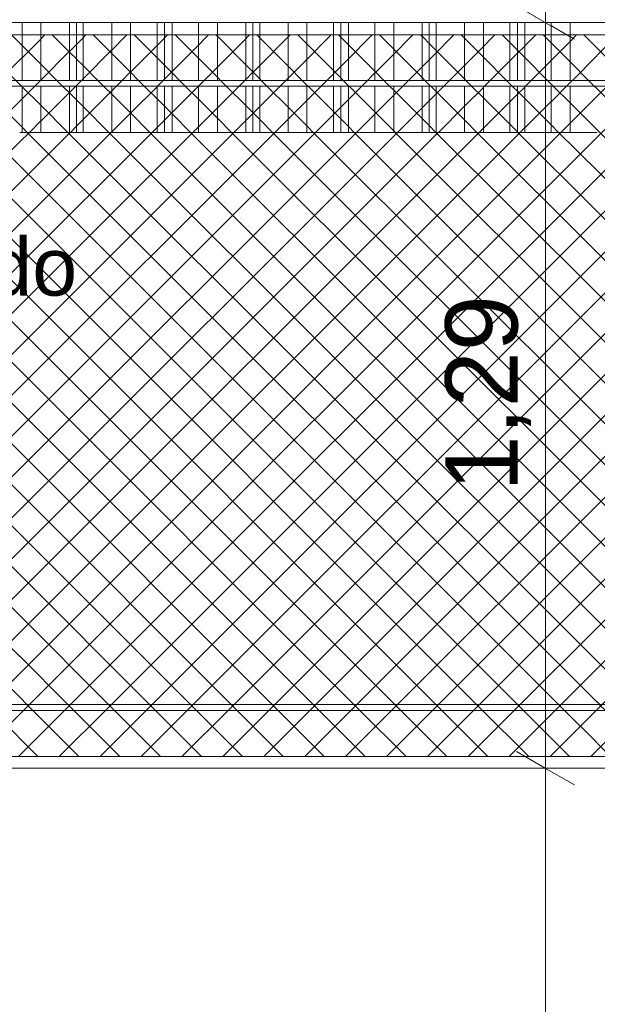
# Model space of a CAD drawing. Header units: millimetres. Extents: x 0 to 1917, y 0 to 847.
# Tile 173 of 230: x 904 to 924, y 679 to 713. Entities that reach past the tile are written whole.
import ezdxf

# ---------------------------------------------------------------- set-up
doc = ezdxf.new("R2010")
doc.units = ezdxf.units.MM
doc.header["$MEASUREMENT"] = 0
doc.set_wipeout_variables(frame=1)
doc.linetypes.add('Wipeout_Contour', pattern=[1000, 0, -1000])
for name, color, linetype in [('Cota.2D', 7, 'Continuous'), ('Interior - Mobiliário', 7, 'Continuous'), ('Linha & Trama.2D', 7, 'Continuous'), ('Parede.ARQ', 7, 'Continuous'), ('Texto.2D', 7, 'Continuous')]:
    doc.layers.add(name, color=color, linetype=linetype)
doc.styles.add('GENERATED_STYLE_1', font='arial.ttf')

msp = doc.modelspace()

# ---------------------------------------------------------------- wipeouts: each hides what was drawn before it
at = {"color": 254, "linetype": 'Wipeout_Contour', "lineweight": 0, "ltscale": 4664.701557}
msp.add_wipeout([(923.208, 712.888), (923.208, 710.888), (924.148, 710.888), (924.148, 712.888)], dxfattribs=at).dxf.layer = 'Interior - Mobiliário'
at = {"color": 254, "linetype": 'Wipeout_Contour', "lineweight": 0, "ltscale": 4659.822072}
msp.add_wipeout([(923.208, 709.088), (924.148, 709.088), (924.148, 710.688), (923.208, 710.688)], dxfattribs=at).dxf.layer = 'Interior - Mobiliário'
at = {"color": 254, "linetype": 'Wipeout_Contour', "lineweight": 0, "ltscale": 4597.263468}
msp.add_wipeout([(873.044, 689.288), (873.044, 689.088), (965.648, 689.088), (965.648, 689.288)], dxfattribs=at).dxf.layer = 'Interior - Mobiliário'
at = {"color": 254, "linetype": 'Wipeout_Contour', "lineweight": 0, "ltscale": 4564.03643}
msp.add_wipeout([(873.044, 663.088), (965.802, 663.088), (965.802, 687.088), (873.044, 687.088)], dxfattribs=at).dxf.layer = 'Parede.ARQ'

# ---------------------------------------------------------------- next in the draw order: wipeouts: each hides what was drawn before it
at = {"color": 254, "linetype": 'Wipeout_Contour', "lineweight": 0, "ltscale": 4662.184221}
msp.add_wipeout([(922.558, 710.888), (923.208, 710.888), (923.208, 712.888), (922.558, 712.888)], dxfattribs=at).dxf.layer = 'Interior - Mobiliário'
at = {"color": 254, "linetype": 'Wipeout_Contour', "lineweight": 0, "ltscale": 4657.302104}
msp.add_wipeout([(923.208, 710.688), (922.558, 710.688), (922.558, 709.088), (923.208, 709.088)], dxfattribs=at).dxf.layer = 'Interior - Mobiliário'
at = {"color": 254, "linetype": 'Wipeout_Contour', "lineweight": 0, "ltscale": 4544.802671}
msp.add_wipeout([(883.999, 689.088), (883.999, 687.088), (924.148, 687.088), (924.148, 689.088)], dxfattribs=at).dxf.layer = 'Parede.ARQ'

# ---------------------------------------------------------------- next in the draw order: linework, layer by layer
at = {"layer": 'Cota.2D', "color": 7, "linetype": 'Continuous', "lineweight": 0}
for p, q in [((921.355, 687.665), (923.355, 686.51)), ((923.855, 687.088), (920.855, 687.088)), ((922.355, 663.088), (922.355, 687.088))]:
    msp.add_line(p, q, dxfattribs=at)
at = {"layer": 'Interior - Mobiliário', "color": 124, "linetype": 'Continuous', "lineweight": 0}
msp.add_line((873.044, 689.088), (965.648, 689.088), dxfattribs=at)
at = {"layer": 'Linha & Trama.2D', "color": 8, "linetype": 'Continuous', "lineweight": 0}
msp.add_line((965.151, 687.499), (894.519, 687.499), dxfattribs=at)
at = {"layer": 'Parede.ARQ', "color": 7, "linetype": 'Continuous', "lineweight": 0}
msp.add_line((965.802, 687.088), (873.044, 687.088), dxfattribs=at)

# ---------------------------------------------------------------- next in the draw order: wipeouts: each hides what was drawn before it
at = {"color": 254, "linetype": 'Wipeout_Contour', "lineweight": 0, "ltscale": 4659.706227}
msp.add_wipeout([(922.558, 712.888), (921.643, 712.888), (921.643, 710.888), (922.558, 710.888)], dxfattribs=at).dxf.layer = 'Interior - Mobiliário'
at = {"color": 254, "linetype": 'Wipeout_Contour', "lineweight": 0, "ltscale": 4654.821509}
msp.add_wipeout([(921.643, 709.088), (922.558, 709.088), (922.558, 710.688), (921.643, 710.688)], dxfattribs=at).dxf.layer = 'Interior - Mobiliário'

# ---------------------------------------------------------------- next in the draw order: wipeouts: each hides what was drawn before it
at = {"color": 254, "linetype": 'Wipeout_Contour', "lineweight": 0, "ltscale": 4657.846449}
msp.add_wipeout([(921.383, 712.888), (921.383, 710.888), (921.643, 710.888), (921.643, 712.888)], dxfattribs=at).dxf.layer = 'Interior - Mobiliário'
at = {"color": 254, "linetype": 'Wipeout_Contour', "lineweight": 0, "ltscale": 4652.95978}
msp.add_wipeout([(921.383, 710.688), (921.383, 709.088), (921.643, 709.088), (921.643, 710.688)], dxfattribs=at).dxf.layer = 'Interior - Mobiliário'

# ---------------------------------------------------------------- next in the draw order: wipeouts: each hides what was drawn before it
at = {"color": 254, "linetype": 'Wipeout_Contour', "lineweight": 0, "ltscale": 4657.023474}
msp.add_wipeout([(921.383, 712.888), (921.123, 712.888), (921.123, 710.888), (921.383, 710.888)], dxfattribs=at).dxf.layer = 'Interior - Mobiliário'
at = {"color": 254, "linetype": 'Wipeout_Contour', "lineweight": 0, "ltscale": 4652.13594}
msp.add_wipeout([(921.123, 709.088), (921.383, 709.088), (921.383, 710.688), (921.123, 710.688)], dxfattribs=at).dxf.layer = 'Interior - Mobiliário'

# ---------------------------------------------------------------- next in the draw order: wipeouts: each hides what was drawn before it
at = {"color": 254, "linetype": 'Wipeout_Contour', "lineweight": 0, "ltscale": 4655.164038}
msp.add_wipeout([(921.123, 712.888), (920.208, 712.888), (920.208, 710.888), (921.123, 710.888)], dxfattribs=at).dxf.layer = 'Interior - Mobiliário'
at = {"color": 254, "linetype": 'Wipeout_Contour', "lineweight": 0, "ltscale": 4650.27455}
msp.add_wipeout([(920.208, 710.688), (920.208, 709.088), (921.123, 709.088), (921.123, 710.688)], dxfattribs=at).dxf.layer = 'Interior - Mobiliário'

# ---------------------------------------------------------------- next in the draw order: wipeouts: each hides what was drawn before it
at = {"color": 254, "linetype": 'Wipeout_Contour', "lineweight": 0, "ltscale": 4652.688358}
msp.add_wipeout([(919.558, 712.888), (919.558, 710.888), (920.208, 710.888), (920.208, 712.888)], dxfattribs=at).dxf.layer = 'Interior - Mobiliário'
at = {"color": 254, "linetype": 'Wipeout_Contour', "lineweight": 0, "ltscale": 4647.796266}
msp.add_wipeout([(919.558, 710.688), (919.558, 709.088), (920.208, 709.088), (920.208, 710.688)], dxfattribs=at).dxf.layer = 'Interior - Mobiliário'

# ---------------------------------------------------------------- next in the draw order: wipeouts: each hides what was drawn before it
at = {"color": 254, "linetype": 'Wipeout_Contour', "lineweight": 0, "ltscale": 4650.102684}
msp.add_wipeout([(919.558, 712.888), (918.573, 712.888), (918.573, 710.888), (919.558, 710.888)], dxfattribs=at).dxf.layer = 'Interior - Mobiliário'
at = {"color": 254, "linetype": 'Wipeout_Contour', "lineweight": 0, "ltscale": 4645.20787}
msp.add_wipeout([(918.573, 709.088), (919.558, 709.088), (919.558, 710.688), (918.573, 710.688)], dxfattribs=at).dxf.layer = 'Interior - Mobiliário'

# ---------------------------------------------------------------- next in the draw order: wipeouts: each hides what was drawn before it
at = {"color": 254, "linetype": 'Wipeout_Contour', "lineweight": 0, "ltscale": 4648.166176}
msp.add_wipeout([(918.573, 712.888), (918.333, 712.888), (918.333, 710.888), (918.573, 710.888)], dxfattribs=at).dxf.layer = 'Interior - Mobiliário'
at = {"color": 254, "linetype": 'Wipeout_Contour', "lineweight": 0, "ltscale": 4643.26932}
msp.add_wipeout([(918.333, 709.088), (918.573, 709.088), (918.573, 710.688), (918.333, 710.688)], dxfattribs=at).dxf.layer = 'Interior - Mobiliário'

# ---------------------------------------------------------------- next in the draw order: wipeouts: each hides what was drawn before it
at = {"color": 254, "linetype": 'Wipeout_Contour', "lineweight": 0, "ltscale": 4647.407447}
msp.add_wipeout([(918.093, 710.888), (918.333, 710.888), (918.333, 712.888), (918.093, 712.888)], dxfattribs=at).dxf.layer = 'Interior - Mobiliário'
at = {"color": 254, "linetype": 'Wipeout_Contour', "lineweight": 0, "ltscale": 4642.509791}
msp.add_wipeout([(918.093, 710.688), (918.093, 709.088), (918.333, 709.088), (918.333, 710.688)], dxfattribs=at).dxf.layer = 'Interior - Mobiliário'

# ---------------------------------------------------------------- next in the draw order: wipeouts: each hides what was drawn before it
at = {"color": 254, "linetype": 'Wipeout_Contour', "lineweight": 0, "ltscale": 4645.47129}
msp.add_wipeout([(918.093, 712.888), (917.108, 712.888), (917.108, 710.888), (918.093, 710.888)], dxfattribs=at).dxf.layer = 'Interior - Mobiliário'
at = {"color": 254, "linetype": 'Wipeout_Contour', "lineweight": 0, "ltscale": 4640.571589}
msp.add_wipeout([(917.108, 710.688), (917.108, 709.088), (918.093, 709.088), (918.093, 710.688)], dxfattribs=at).dxf.layer = 'Interior - Mobiliário'

# ---------------------------------------------------------------- next in the draw order: wipeouts: each hides what was drawn before it
at = {"color": 254, "linetype": 'Wipeout_Contour', "lineweight": 0, "ltscale": 4642.888135}
msp.add_wipeout([(916.458, 710.888), (917.108, 710.888), (917.108, 712.888), (916.458, 712.888)], dxfattribs=at).dxf.layer = 'Interior - Mobiliário'
at = {"color": 254, "linetype": 'Wipeout_Contour', "lineweight": 0, "ltscale": 4637.985707}
msp.add_wipeout([(916.458, 710.688), (916.458, 709.088), (917.108, 709.088), (917.108, 710.688)], dxfattribs=at).dxf.layer = 'Interior - Mobiliário'

# ---------------------------------------------------------------- next in the draw order: wipeouts: each hides what was drawn before it
at = {"color": 254, "linetype": 'Wipeout_Contour', "lineweight": 0, "ltscale": 4640.416293}
msp.add_wipeout([(915.543, 710.888), (916.458, 710.888), (916.458, 712.888), (915.543, 712.888)], dxfattribs=at).dxf.layer = 'Interior - Mobiliário'
at = {"color": 254, "linetype": 'Wipeout_Contour', "lineweight": 0, "ltscale": 4635.511252}
msp.add_wipeout([(915.543, 710.688), (915.543, 709.088), (916.458, 709.088), (916.458, 710.688)], dxfattribs=at).dxf.layer = 'Interior - Mobiliário'

# ---------------------------------------------------------------- next in the draw order: wipeouts: each hides what was drawn before it
at = {"color": 254, "linetype": 'Wipeout_Contour', "lineweight": 0, "ltscale": 4638.561142}
msp.add_wipeout([(915.283, 712.888), (915.283, 710.888), (915.543, 710.888), (915.543, 712.888)], dxfattribs=at).dxf.layer = 'Interior - Mobiliário'
at = {"color": 254, "linetype": 'Wipeout_Contour', "lineweight": 0, "ltscale": 4633.654136}
msp.add_wipeout([(915.283, 710.688), (915.283, 709.088), (915.543, 709.088), (915.543, 710.688)], dxfattribs=at).dxf.layer = 'Interior - Mobiliário'

# ---------------------------------------------------------------- next in the draw order: wipeouts: each hides what was drawn before it
at = {"color": 254, "linetype": 'Wipeout_Contour', "lineweight": 0, "ltscale": 4637.740215}
msp.add_wipeout([(915.283, 712.888), (915.023, 712.888), (915.023, 710.888), (915.283, 710.888)], dxfattribs=at).dxf.layer = 'Interior - Mobiliário'
at = {"color": 254, "linetype": 'Wipeout_Contour', "lineweight": 0, "ltscale": 4632.832341}
msp.add_wipeout([(915.283, 710.688), (915.023, 710.688), (915.023, 709.088), (915.283, 709.088)], dxfattribs=at).dxf.layer = 'Interior - Mobiliário'

# ---------------------------------------------------------------- next in the draw order: wipeouts: each hides what was drawn before it
at = {"color": 254, "linetype": 'Wipeout_Contour', "lineweight": 0, "ltscale": 4635.885414}
msp.add_wipeout([(915.023, 712.888), (914.108, 712.888), (914.108, 710.888), (915.023, 710.888)], dxfattribs=at).dxf.layer = 'Interior - Mobiliário'
at = {"color": 254, "linetype": 'Wipeout_Contour', "lineweight": 0, "ltscale": 4630.975573}
msp.add_wipeout([(914.108, 710.688), (914.108, 709.088), (915.023, 709.088), (915.023, 710.688)], dxfattribs=at).dxf.layer = 'Interior - Mobiliário'

# ---------------------------------------------------------------- next in the draw order: wipeouts: each hides what was drawn before it
at = {"color": 254, "linetype": 'Wipeout_Contour', "lineweight": 0, "ltscale": 4633.415913}
msp.add_wipeout([(913.458, 710.888), (914.108, 710.888), (914.108, 712.888), (913.458, 712.888)], dxfattribs=at).dxf.layer = 'Interior - Mobiliário'
at = {"color": 254, "linetype": 'Wipeout_Contour', "lineweight": 0, "ltscale": 4628.503453}
msp.add_wipeout([(913.458, 710.688), (913.458, 709.088), (914.108, 709.088), (914.108, 710.688)], dxfattribs=at).dxf.layer = 'Interior - Mobiliário'

# ---------------------------------------------------------------- next in the draw order: wipeouts: each hides what was drawn before it
at = {"color": 254, "linetype": 'Wipeout_Contour', "lineweight": 0, "ltscale": 4630.836714}
msp.add_wipeout([(912.473, 710.888), (913.458, 710.888), (913.458, 712.888), (912.473, 712.888)], dxfattribs=at).dxf.layer = 'Interior - Mobiliário'
at = {"color": 254, "linetype": 'Wipeout_Contour', "lineweight": 0, "ltscale": 4625.921516}
msp.add_wipeout([(912.473, 710.688), (912.473, 709.088), (913.458, 709.088), (913.458, 710.688)], dxfattribs=at).dxf.layer = 'Interior - Mobiliário'

# ---------------------------------------------------------------- next in the draw order: wipeouts: each hides what was drawn before it
at = {"color": 254, "linetype": 'Wipeout_Contour', "lineweight": 0, "ltscale": 4628.90506}
msp.add_wipeout([(912.473, 712.888), (912.233, 712.888), (912.233, 710.888), (912.473, 710.888)], dxfattribs=at).dxf.layer = 'Interior - Mobiliário'
at = {"color": 254, "linetype": 'Wipeout_Contour', "lineweight": 0, "ltscale": 4623.987809}
msp.add_wipeout([(912.473, 710.688), (912.233, 710.688), (912.233, 709.088), (912.473, 709.088)], dxfattribs=at).dxf.layer = 'Interior - Mobiliário'

# ---------------------------------------------------------------- next in the draw order: wipeouts: each hides what was drawn before it
at = {"color": 254, "linetype": 'Wipeout_Contour', "lineweight": 0, "ltscale": 4628.148237}
msp.add_wipeout([(911.993, 712.888), (911.993, 710.888), (912.233, 710.888), (912.233, 712.888)], dxfattribs=at).dxf.layer = 'Interior - Mobiliário'
at = {"color": 254, "linetype": 'Wipeout_Contour', "lineweight": 0, "ltscale": 4623.23018}
msp.add_wipeout([(911.993, 709.088), (912.233, 709.088), (912.233, 710.688), (911.993, 710.688)], dxfattribs=at).dxf.layer = 'Interior - Mobiliário'

# ---------------------------------------------------------------- next in the draw order: wipeouts: each hides what was drawn before it
at = {"color": 254, "linetype": 'Wipeout_Contour', "lineweight": 0, "ltscale": 4626.216941}
msp.add_wipeout([(911.008, 712.888), (911.008, 710.888), (911.993, 710.888), (911.993, 712.888)], dxfattribs=at).dxf.layer = 'Interior - Mobiliário'
at = {"color": 254, "linetype": 'Wipeout_Contour', "lineweight": 0, "ltscale": 4621.296829}
msp.add_wipeout([(911.008, 710.688), (911.008, 709.088), (911.993, 709.088), (911.993, 710.688)], dxfattribs=at).dxf.layer = 'Interior - Mobiliário'

# ---------------------------------------------------------------- next in the draw order: wipeouts: each hides what was drawn before it
at = {"color": 254, "linetype": 'Wipeout_Contour', "lineweight": 0, "ltscale": 4623.64028}
msp.add_wipeout([(911.008, 712.888), (910.358, 712.888), (910.358, 710.888), (911.008, 710.888)], dxfattribs=at).dxf.layer = 'Interior - Mobiliário'
at = {"color": 254, "linetype": 'Wipeout_Contour', "lineweight": 0, "ltscale": 4618.717425}
msp.add_wipeout([(911.008, 710.688), (910.358, 710.688), (910.358, 709.088), (911.008, 709.088)], dxfattribs=at).dxf.layer = 'Interior - Mobiliário'

# ---------------------------------------------------------------- next in the draw order: wipeouts: each hides what was drawn before it
at = {"color": 254, "linetype": 'Wipeout_Contour', "lineweight": 0, "ltscale": 4621.17467}
msp.add_wipeout([(910.358, 712.888), (909.443, 712.888), (909.443, 710.888), (910.358, 710.888)], dxfattribs=at).dxf.layer = 'Interior - Mobiliário'
at = {"color": 254, "linetype": 'Wipeout_Contour', "lineweight": 0, "ltscale": 4616.249185}
msp.add_wipeout([(909.443, 710.688), (909.443, 709.088), (910.358, 709.088), (910.358, 710.688)], dxfattribs=at).dxf.layer = 'Interior - Mobiliário'

# ---------------------------------------------------------------- next in the draw order: wipeouts: each hides what was drawn before it
at = {"color": 254, "linetype": 'Wipeout_Contour', "lineweight": 0, "ltscale": 4619.324202}
msp.add_wipeout([(909.443, 712.888), (909.183, 712.888), (909.183, 710.888), (909.443, 710.888)], dxfattribs=at).dxf.layer = 'Interior - Mobiliário'
at = {"color": 254, "linetype": 'Wipeout_Contour', "lineweight": 0, "ltscale": 4614.396742}
msp.add_wipeout([(909.183, 709.088), (909.443, 709.088), (909.443, 710.688), (909.183, 710.688)], dxfattribs=at).dxf.layer = 'Interior - Mobiliário'

# ---------------------------------------------------------------- next in the draw order: wipeouts: each hides what was drawn before it
at = {"color": 254, "linetype": 'Wipeout_Contour', "lineweight": 0, "ltscale": 4618.505353}
msp.add_wipeout([(909.183, 712.888), (908.923, 712.888), (908.923, 710.888), (909.183, 710.888)], dxfattribs=at).dxf.layer = 'Interior - Mobiliário'
at = {"color": 254, "linetype": 'Wipeout_Contour', "lineweight": 0, "ltscale": 4613.577019}
msp.add_wipeout([(908.923, 709.088), (909.183, 709.088), (909.183, 710.688), (908.923, 710.688)], dxfattribs=at).dxf.layer = 'Interior - Mobiliário'

# ---------------------------------------------------------------- next in the draw order: wipeouts: each hides what was drawn before it
at = {"color": 254, "linetype": 'Wipeout_Contour', "lineweight": 0, "ltscale": 4616.655244}
msp.add_wipeout([(908.923, 712.888), (908.008, 712.888), (908.008, 710.888), (908.923, 710.888)], dxfattribs=at).dxf.layer = 'Interior - Mobiliário'
at = {"color": 254, "linetype": 'Wipeout_Contour', "lineweight": 0, "ltscale": 4611.724932}
msp.add_wipeout([(908.008, 710.688), (908.008, 709.088), (908.923, 709.088), (908.923, 710.688)], dxfattribs=at).dxf.layer = 'Interior - Mobiliário'

# ---------------------------------------------------------------- next in the draw order: wipeouts: each hides what was drawn before it
at = {"color": 254, "linetype": 'Wipeout_Contour', "lineweight": 0, "ltscale": 4614.192004}
msp.add_wipeout([(907.358, 712.888), (907.358, 710.888), (908.008, 710.888), (908.008, 712.888)], dxfattribs=at).dxf.layer = 'Interior - Mobiliário'
at = {"color": 254, "linetype": 'Wipeout_Contour', "lineweight": 0, "ltscale": 4609.259057}
msp.add_wipeout([(908.008, 710.688), (907.358, 710.688), (907.358, 709.088), (908.008, 709.088)], dxfattribs=at).dxf.layer = 'Interior - Mobiliário'

# ---------------------------------------------------------------- next in the draw order: wipeouts: each hides what was drawn before it
at = {"color": 254, "linetype": 'Wipeout_Contour', "lineweight": 0, "ltscale": 4611.619355}
msp.add_wipeout([(906.373, 712.888), (906.373, 710.888), (907.358, 710.888), (907.358, 712.888)], dxfattribs=at).dxf.layer = 'Interior - Mobiliário'
at = {"color": 254, "linetype": 'Wipeout_Contour', "lineweight": 0, "ltscale": 4606.683654}
msp.add_wipeout([(906.373, 710.688), (906.373, 709.088), (907.358, 709.088), (907.358, 710.688)], dxfattribs=at).dxf.layer = 'Interior - Mobiliário'

# ---------------------------------------------------------------- next in the draw order: wipeouts: each hides what was drawn before it
at = {"color": 254, "linetype": 'Wipeout_Contour', "lineweight": 0, "ltscale": 4609.692617}
msp.add_wipeout([(906.133, 712.888), (906.133, 710.888), (906.373, 710.888), (906.373, 712.888)], dxfattribs=at).dxf.layer = 'Interior - Mobiliário'
at = {"color": 254, "linetype": 'Wipeout_Contour', "lineweight": 0, "ltscale": 4604.754852}
msp.add_wipeout([(906.133, 710.688), (906.133, 709.088), (906.373, 709.088), (906.373, 710.688)], dxfattribs=at).dxf.layer = 'Interior - Mobiliário'

# ---------------------------------------------------------------- next in the draw order: wipeouts: each hides what was drawn before it
at = {"color": 254, "linetype": 'Wipeout_Contour', "lineweight": 0, "ltscale": 4608.937721}
msp.add_wipeout([(906.133, 712.888), (905.893, 712.888), (905.893, 710.888), (906.133, 710.888)], dxfattribs=at).dxf.layer = 'Interior - Mobiliário'
at = {"color": 254, "linetype": 'Wipeout_Contour', "lineweight": 0, "ltscale": 4603.999146}
msp.add_wipeout([(906.133, 710.688), (905.893, 710.688), (905.893, 709.088), (906.133, 709.088)], dxfattribs=at).dxf.layer = 'Interior - Mobiliário'

# ---------------------------------------------------------------- next in the draw order: wipeouts: each hides what was drawn before it
at = {"color": 254, "linetype": 'Wipeout_Contour', "lineweight": 0, "ltscale": 4607.011344}
msp.add_wipeout([(905.893, 712.888), (904.908, 712.888), (904.908, 710.888), (905.893, 710.888)], dxfattribs=at).dxf.layer = 'Interior - Mobiliário'
at = {"color": 254, "linetype": 'Wipeout_Contour', "lineweight": 0, "ltscale": 4602.070702}
msp.add_wipeout([(904.908, 709.088), (905.893, 709.088), (905.893, 710.688), (904.908, 710.688)], dxfattribs=at).dxf.layer = 'Interior - Mobiliário'

# ---------------------------------------------------------------- next in the draw order: wipeouts: each hides what was drawn before it
at = {"color": 254, "linetype": 'Wipeout_Contour', "lineweight": 0, "ltscale": 4604.441266}
msp.add_wipeout([(904.908, 712.888), (904.258, 712.888), (904.258, 710.888), (904.908, 710.888)], dxfattribs=at).dxf.layer = 'Interior - Mobiliário'
at = {"color": 254, "linetype": 'Wipeout_Contour', "lineweight": 0, "ltscale": 4599.497864}
msp.add_wipeout([(904.258, 709.088), (904.908, 709.088), (904.908, 710.688), (904.258, 710.688)], dxfattribs=at).dxf.layer = 'Interior - Mobiliário'

# ---------------------------------------------------------------- next in the draw order: wipeouts: each hides what was drawn before it
at = {"color": 254, "linetype": 'Wipeout_Contour', "lineweight": 0, "ltscale": 4601.981965}
msp.add_wipeout([(903.343, 710.888), (904.258, 710.888), (904.258, 712.888), (903.343, 712.888)], dxfattribs=at).dxf.layer = 'Interior - Mobiliário'
at = {"color": 254, "linetype": 'Wipeout_Contour', "lineweight": 0, "ltscale": 4598.342158}
msp.add_wipeout([(904.258, 710.688), (904.173, 710.688), (904.173, 709.088), (904.258, 709.088)], dxfattribs=at).dxf.layer = 'Interior - Mobiliário'

# ---------------------------------------------------------------- next in the draw order: linework, layer by layer
at = {"layer": 'Linha & Trama.2D', "color": 8, "linetype": 'Continuous', "lineweight": 0}
msp.add_line((875.873, 712.458), (965.151, 712.458), dxfattribs=at)

# ---------------------------------------------------------------- next in the draw order: wipeouts: each hides what was drawn before it
at = {"color": 254, "linetype": 'Wipeout_Contour', "lineweight": 0, "ltscale": 4608.03968}
msp.add_wipeout([(842.499, 713.088), (842.499, 712.888), (965.648, 712.888), (965.648, 713.088)], dxfattribs=at).dxf.layer = 'Interior - Mobiliário'
at = {"color": 254, "linetype": 'Wipeout_Contour', "lineweight": 0, "ltscale": 4602.588903}
msp.add_wipeout([(842.499, 710.888), (842.499, 710.688), (965.648, 710.688), (965.648, 710.888)], dxfattribs=at).dxf.layer = 'Interior - Mobiliário'
at = {"color": 254, "linetype": 'Wipeout_Contour', "lineweight": 0, "ltscale": 4603.72384}
msp.add_wipeout([(904.173, 709.088), (904.173, 689.288), (924.148, 689.288), (924.148, 709.088)], dxfattribs=at).dxf.layer = 'Parede.ARQ'

# ---------------------------------------------------------------- next in the draw order: hatches: boundary and pattern name
at = {"layer": 'Linha & Trama.2D', "linetype": 'Continuous', "lineweight": 0}
h = msp.add_hatch(dxfattribs=at)
h.set_pattern_fill('GRELHA_5X5_DIAGONAL_0002', color=30, style=0, pattern_type=2)
h.set_pattern_definition([(45, (640.7151, 663.0876), (-0.7071068, 0.7071068), []), (135, (640.7151, 663.0876), (0.7071068, 0.7071068), [])])
h.paths.add_polyline_path([(842.893, 712.458), (842.893, 705.062), (874.044, 705.062), (874.044, 687.499), (894.519, 687.499), (965.151, 687.499), (965.151, 712.458), (875.873, 712.458)])
h.paths.add_polyline_path([(896.444, 689.37), (896.827, 689.665), (897.145, 689.797)], flags=0)
h.paths.add_polyline_path([(897.255, 690.08), (897.283, 690.287), (897.323, 690.257), (897.305, 689.863)], flags=0)
h.paths.add_polyline_path([(897.323, 690.257), (897.307, 690.756), (897.346, 690.742)], flags=0)

# ---------------------------------------------------------------- next in the draw order: linework, layer by layer
at = {"layer": 'Cota.2D', "color": 7, "linetype": 'Continuous', "lineweight": 0}
for p, q in [((922.355, 712.888), (922.355, 713.866)), ((923.355, 712.31), (921.355, 713.465)), ((923.855, 712.888), (920.855, 712.888)), ((922.355, 687.088), (922.355, 712.888))]:
    msp.add_line(p, q, dxfattribs=at)
at = {"layer": 'Interior - Mobiliário', "color": 124, "linetype": 'Continuous', "lineweight": 0}
for p, q in [((842.499, 712.888), (965.648, 712.888)), ((842.499, 710.888), (965.648, 710.888)), ((842.499, 710.688), (965.648, 710.688)), ((873.044, 689.288), (965.648, 689.288))]:
    msp.add_line(p, q, dxfattribs=at)
at = {"layer": 'Interior - Mobiliário', "color": 102, "linetype": 'Continuous', "lineweight": 0}
for p, q in [((904.258, 710.888), (904.258, 712.888)), ((904.908, 710.888), (904.908, 712.888)), ((905.893, 710.888), (905.893, 712.888)), ((906.133, 710.888), (906.133, 712.888)), ((906.373, 710.888), (906.373, 712.888)), ((907.358, 710.888), (907.358, 712.888)), ((908.008, 710.888), (908.008, 712.888)), ((908.923, 710.888), (908.923, 712.888)), ((909.183, 710.888), (909.183, 712.888)), ((909.443, 710.888), (909.443, 712.888)), ((910.358, 710.888), (910.358, 712.888)), ((911.008, 710.888), (911.008, 712.888)), ((911.993, 710.888), (911.993, 712.888)), ((912.233, 710.888), (912.233, 712.888)), ((912.473, 710.888), (912.473, 712.888)), ((913.458, 710.888), (913.458, 712.888)), ((914.108, 710.888), (914.108, 712.888)), ((915.023, 710.888), (915.023, 712.888)), ((915.283, 710.888), (915.283, 712.888)), ((915.543, 710.888), (915.543, 712.888)), ((916.458, 710.888), (916.458, 712.888)), ((917.108, 710.888), (917.108, 712.888)), ((918.093, 710.888), (918.093, 712.888)), ((918.333, 710.888), (918.333, 712.888)), ((918.573, 710.888), (918.573, 712.888)), ((919.558, 710.888), (919.558, 712.888)), ((920.208, 710.888), (920.208, 712.888)), ((921.123, 710.888), (921.123, 712.888)), ((921.383, 710.888), (921.383, 712.888)), ((921.643, 710.888), (921.643, 712.888)), ((922.558, 710.888), (922.558, 712.888)), ((923.208, 710.888), (923.208, 712.888)), ((904.258, 709.088), (904.258, 710.688)), ((904.908, 709.088), (904.908, 710.688)), ((905.893, 709.088), (905.893, 710.688)), ((906.133, 709.088), (906.133, 710.688)), ((906.373, 709.088), (906.373, 710.688)), ((907.358, 709.088), (907.358, 710.688)), ((908.008, 709.088), (908.008, 710.688)), ((908.923, 709.088), (908.923, 710.688)), ((909.183, 709.088), (909.183, 710.688)), ((909.443, 709.088), (909.443, 710.688)), ((910.358, 709.088), (910.358, 710.688)), ((911.008, 709.088), (911.008, 710.688)), ((911.993, 709.088), (911.993, 710.688)), ((912.233, 709.088), (912.233, 710.688)), ((912.473, 709.088), (912.473, 710.688)), ((913.458, 709.088), (913.458, 710.688)), ((914.108, 709.088), (914.108, 710.688)), ((915.023, 709.088), (915.023, 710.688)), ((915.283, 709.088), (915.283, 710.688)), ((915.543, 709.088), (915.543, 710.688)), ((916.458, 709.088), (916.458, 710.688)), ((917.108, 709.088), (917.108, 710.688)), ((918.093, 709.088), (918.093, 710.688)), ((918.333, 709.088), (918.333, 710.688)), ((918.573, 709.088), (918.573, 710.688)), ((919.558, 709.088), (919.558, 710.688)), ((920.208, 709.088), (920.208, 710.688)), ((921.123, 709.088), (921.123, 710.688)), ((921.383, 709.088), (921.383, 710.688)), ((921.643, 709.088), (921.643, 710.688)), ((922.558, 709.088), (922.558, 710.688)), ((923.208, 709.088), (923.208, 710.688)), ((904.258, 709.088), (904.173, 709.088)), ((904.908, 709.088), (904.258, 709.088)), ((905.893, 709.088), (904.908, 709.088)), ((906.133, 709.088), (905.893, 709.088)), ((906.373, 709.088), (906.133, 709.088)), ((907.358, 709.088), (906.373, 709.088)), ((908.008, 709.088), (907.358, 709.088)), ((908.923, 709.088), (908.008, 709.088)), ((909.183, 709.088), (908.923, 709.088)), ((909.443, 709.088), (909.183, 709.088)), ((910.358, 709.088), (909.443, 709.088)), ((911.008, 709.088), (910.358, 709.088)), ((911.993, 709.088), (911.008, 709.088)), ((912.233, 709.088), (911.993, 709.088)), ((912.473, 709.088), (912.233, 709.088)), ((913.458, 709.088), (912.473, 709.088)), ((914.108, 709.088), (913.458, 709.088)), ((915.023, 709.088), (914.108, 709.088)), ((915.283, 709.088), (915.023, 709.088)), ((915.543, 709.088), (915.283, 709.088)), ((916.458, 709.088), (915.543, 709.088)), ((917.108, 709.088), (916.458, 709.088)), ((918.093, 709.088), (917.108, 709.088)), ((918.333, 709.088), (918.093, 709.088)), ((918.573, 709.088), (918.333, 709.088)), ((919.558, 709.088), (918.573, 709.088)), ((920.208, 709.088), (919.558, 709.088)), ((921.123, 709.088), (920.208, 709.088)), ((921.383, 709.088), (921.123, 709.088)), ((921.643, 709.088), (921.383, 709.088)), ((922.558, 709.088), (921.643, 709.088)), ((923.208, 709.088), (922.558, 709.088)), ((924.148, 709.088), (923.208, 709.088))]:
    msp.add_line(p, q, dxfattribs=at)

# ---------------------------------------------------------------- next in the draw order: texts
at = {"layer": 'Cota.2D', "color": 7, "linetype": 'Continuous', "lineweight": 0, "insert": (921.855, 696.662), "char_height": 2.5, "width": 6.65145, "attachment_point": 7, "rotation": 90, "style": 'GENERATED_STYLE_1'}
msp.add_mtext('\\A1;1,29', dxfattribs=at)
at = {"layer": 'Texto.2D', "color": 5, "linetype": 'Continuous', "lineweight": 0, "insert": (892.651, 705.441), "char_height": 2, "attachment_point": 1, "style": 'GENERATED_STYLE_1'}
msp.add_mtext('\\A1;Alambrado ', dxfattribs=at)

doc.saveas('drawing.dxf')
